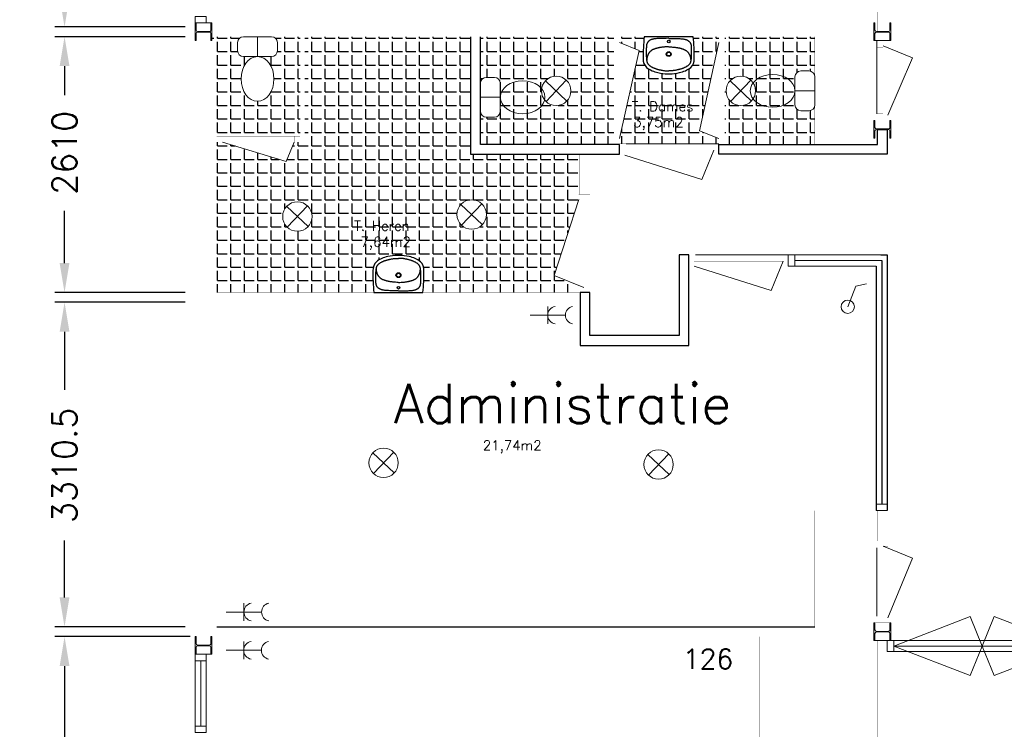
# Model space of a CAD drawing. Header units: millimetres. Extents: x -539328 to 307283, y -3176 to 118900.
# Tile 19 of 33: x 227883 to 237927, y 35022 to 42263. Entities that reach past the tile are written whole.
import ezdxf

# ---------------------------------------------------------------- set-up
doc = ezdxf.new("R2010")
doc.units = ezdxf.units.MM
doc.header["$LTSCALE"] = 50
doc.header["$MEASUREMENT"] = 0
doc.layers.get('0').update_dxf_attribs({"linetype": 'CONTINUOUS'})
doc.layers.get('DEFPOINTS').update_dxf_attribs({"linetype": 'CONTINUOUS'})
for name, color, linetype in [('Arcering', 21, 'CONTINUOUS'), ('Binnenkozijn', 4, 'CONTINUOUS'), ('Binnenmuur', 1, 'CONTINUOUS'), ('Buitenmuur', 1, 'CONTINUOUS'), ('Lichtpunt', 7, 'CONTINUOUS'), ('Maatvoering', 7, 'CONTINUOUS'), ('Profiel', 5, 'CONTINUOUS'), ('SANITAIR', 1, 'CONTINUOUS'), ('Schakelaar', 7, 'CONTINUOUS'), ('Scheidingswanden', 1, 'CONTINUOUS'), ('TEKST', 7, 'CONTINUOUS'), ('Timmerwerk', 5, 'CONTINUOUS'), ('Wandcontactdoos', 7, 'CONTINUOUS'), ('wandopeningen binnen', 4, 'CONTINUOUS')]:
    doc.layers.add(name, color=color, linetype=linetype)
doc.layers.add('Binnendeurkozin', color=4, linetype='CONTINUOUS', lineweight=18)
doc.styles.get("Standard").update_dxf_attribs({"font": 'romans.shx'})
doc.dimstyles.new('DIM-ARR', dxfattribs={"dimtxt": 2.5, "dimasz": 3, "dimexe": 1, "dimexo": 0, "dimgap": 1.5, "dimtad": 1, "dimdsep": 46, "dimtxsty": 'Standard', "dimcen": -3, "dimdle": 1.25, "dimclrt": 7, "dimadec": 0, "dimazin": 0, "dimtfac": 0.8, "dimtmove": 2, "dimatfit": 3, "dimfxl": 1, "dimtvp": 1.8, "dimtolj": 1, "dimarcsym": 0})
pattern_1 = [(0, (0, 0), (0, 137.5), [100, -37.5]), (90, (0, 0), (-137.5, 8e-15), [100, -37.5])]

# ---------------------------------------------------------------- blocks, each defined once
blk = doc.blocks.new('*D70')
at = {"layer": 'DEFPOINTS', "color": 0, "transparency": 16777216}
for p in [(226933, 66138), (229723, 66138), (229673, 19977)]:
    blk.add_point(p, dxfattribs=at)
at = {"layer": 'Maatvoering', "color": 0, "lineweight": -2, "transparency": 16777216}
for p, q in [((229723, 66138), (226833, 66138)), ((226933, 65838), (226933, 43683)), ((226933, 20277), (226933, 42336)), ((229673, 19977), (226833, 19977))]:
    blk.add_line(p, q, dxfattribs=at)
at = {"layer": 'Maatvoering', "color": 0, "transparency": 16777216}
for points in [[(226883, 65838), (226983, 65838), (226933, 66138)], [(226883, 20277), (226983, 20277), (226933, 19977)]]:
    blk.add_solid(points, dxfattribs=at)
at = {"layer": 'Maatvoering', "color": 7, "lineweight": 0, "transparency": 16777216, "insert": (226933, 43010), "char_height": 250, "attachment_point": 5, "rotation": 90}
blk.add_mtext('\\A1;46161', dxfattribs=at)
blk = doc.blocks.new('*D71')
at = {"layer": 'DEFPOINTS', "color": 0, "transparency": 16777216}
for p in [(228341, 39379), (229573, 39379), (229573, 36068)]:
    blk.add_point(p, dxfattribs=at)
at = {"layer": 'Maatvoering', "color": 0, "lineweight": -2, "transparency": 16777216}
for p, q in [((229573, 39379), (228241, 39379)), ((228341, 39079), (228341, 38485)), ((228341, 36368), (228341, 36947)), ((229573, 36068), (228241, 36068))]:
    blk.add_line(p, q, dxfattribs=at)
at = {"layer": 'Maatvoering', "color": 0, "transparency": 16777216}
for points in [[(228291, 39079), (228391, 39079), (228341, 39379)], [(228291, 36368), (228391, 36368), (228341, 36068)]]:
    blk.add_solid(points, dxfattribs=at)
at = {"layer": 'Maatvoering', "color": 7, "lineweight": 0, "transparency": 16777216, "insert": (228341, 37716), "char_height": 250, "attachment_point": 5, "rotation": 90}
blk.add_mtext('\\A1;3310.5', dxfattribs=at)
blk = doc.blocks.new('*D72')
at = {"layer": 'DEFPOINTS', "color": 0, "transparency": 16777216}
for p in [(228341, 42089), (229573, 42089), (229573, 39479)]:
    blk.add_point(p, dxfattribs=at)
at = {"layer": 'Maatvoering', "color": 0, "lineweight": -2, "transparency": 16777216}
for p, q in [((229573, 42089), (228241, 42089)), ((228341, 41789), (228341, 41494)), ((228341, 39779), (228341, 40313)), ((229573, 39479), (228241, 39479))]:
    blk.add_line(p, q, dxfattribs=at)
at = {"layer": 'Maatvoering', "color": 0, "transparency": 16777216}
for points in [[(228291, 41789), (228391, 41789), (228341, 42089)], [(228291, 39779), (228391, 39779), (228341, 39479)]]:
    blk.add_solid(points, dxfattribs=at)
at = {"layer": 'Maatvoering', "color": 7, "lineweight": 0, "transparency": 16777216, "insert": (228341, 40904), "char_height": 250, "attachment_point": 5, "rotation": 90}
blk.add_mtext('\\A1;2610', dxfattribs=at)
blk = doc.blocks.new('*D74')
at = {"layer": 'DEFPOINTS', "color": 0, "transparency": 16777216}
for p in [(228341, 35968), (229623, 35968), (229844, 29008)]:
    blk.add_point(p, dxfattribs=at)
at = {"layer": 'Maatvoering', "color": 0, "lineweight": -2, "transparency": 16777216}
for p, q in [((229623, 35968), (228241, 35968)), ((228341, 35668), (228341, 32083)), ((228341, 29308), (228341, 30914)), ((229844, 29008), (228241, 29008))]:
    blk.add_line(p, q, dxfattribs=at)
at = {"layer": 'Maatvoering', "color": 0, "transparency": 16777216}
for points in [[(228291, 35668), (228391, 35668), (228341, 35968)], [(228291, 29308), (228391, 29308), (228341, 29008)]]:
    blk.add_solid(points, dxfattribs=at)
at = {"layer": 'Maatvoering', "color": 7, "lineweight": 0, "transparency": 16777216, "insert": (228341, 31498), "char_height": 250, "attachment_point": 5, "rotation": 90}
blk.add_mtext('\\A1;6960', dxfattribs=at)
blk = doc.blocks.new('*D75')
at = {"layer": 'DEFPOINTS', "color": 0, "transparency": 16777216}
for p in [(228341, 50009), (229673, 50009), (229573, 42189)]:
    blk.add_point(p, dxfattribs=at)
at = {"layer": 'Maatvoering', "color": 0, "lineweight": -2, "transparency": 16777216}
for p, q in [((229673, 50009), (228241, 50009)), ((228341, 49709), (228341, 46482)), ((228341, 42489), (228341, 45301)), ((229573, 42189), (228241, 42189))]:
    blk.add_line(p, q, dxfattribs=at)
at = {"layer": 'Maatvoering', "color": 0, "transparency": 16777216}
for points in [[(228291, 49709), (228391, 49709), (228341, 50009)], [(228291, 42489), (228391, 42489), (228341, 42189)]]:
    blk.add_solid(points, dxfattribs=at)
at = {"layer": 'Maatvoering', "color": 7, "lineweight": 0, "transparency": 16777216, "insert": (228341, 45891), "char_height": 250, "attachment_point": 5, "rotation": 90}
blk.add_mtext('\\A1;7820', dxfattribs=at)

msp = doc.modelspace()

# ---------------------------------------------------------------- hatches: boundary and pattern name
at = {"layer": 'Arcering'}
h = msp.add_hatch(dxfattribs=at)
h.set_pattern_fill('ANGLE', color=256, scale=500)
h.set_pattern_definition(pattern_1)
h.paths.add_polyline_path([(232482.769, 42088.808), (230792.903, 42088.808), (230792.903, 41013.808), (230742.903, 41013.808), (230682.903, 41013.808), (230601.899, 40816.169), (229952.903, 41013.808), (229892.891, 41013.808), (229893.144, 39478.808), (231496.295, 39478.808, -0.030203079), (231486.622, 39701.288, -0.217499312), (231521.556, 39793.13, -0.107076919), (231636.882, 39845.328, -0.047199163), (231746.622, 39858.266, -0.047199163), (231856.362, 39845.328, -0.107076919), (231971.688, 39793.13, -0.217499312), (232006.622, 39701.288, -0.030203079), (231996.95, 39478.808), (233586.122, 39478.808), (233586.122, 39530.808), (233586.122, 39551.301), (233335.823, 39653.888), (233586.122, 40426.808), (233586.122, 40478.808), (233593.122, 40478.808), (233593.122, 40888.808), (232482.769, 40888.808)])
h.paths.add_polyline_path([(230865.95, 40253.959, -1), (230565.95, 40253.959, -1)], flags=16)
h.paths.add_polyline_path([(232643.453, 40274.978, -1), (232343.453, 40274.978, -1)], flags=16)
edge = h.paths.add_edge_path()
edge.add_line((230742.903, 42088.808), (230452.234, 42088.808))
edge.add_arc((230452.267, 42028.808), 60, 0, 90.0316347, ccw=False)
edge.add_line((230512.267, 42028.808), (230512.267, 41946.222))
edge.add_arc((230452.267, 41946.222), 60, -90, 0, ccw=False)
edge.add_line((230452.267, 41886.222), (230312.112, 41886.222))
edge.add_ellipse((230309.157, 41658.109), major_axis=(0, 228.113), ratio=0.735922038, start_angle=0, end_angle=360)
edge.add_line((230303.837, 41886.222), (230166.046, 41886.222))
edge.add_arc((230166.046, 41946.222), 60, 180, 270, ccw=False)
edge.add_line((230106.046, 41946.222), (230106.046, 42028.808))
edge.add_arc((230166.046, 42028.808), 60, 90.0368878, 180, ccw=False)
edge.add_line((230166.007, 42088.808), (229843.721, 42088.808))
edge.add_line((229843.721, 42088.808), (229843.721, 42048.808))
edge.add_line((229843.721, 42048.808), (229892.721, 42048.808))
edge.add_line((229892.721, 42048.808), (229892.881, 41073.808))
edge.add_line((229892.881, 41073.808), (229952.903, 41073.808))
edge.add_line((229952.903, 41073.808), (230682.903, 41073.808))
edge.add_line((230682.903, 41073.808), (230742.903, 41073.808))
edge.add_line((230742.903, 41073.808), (230742.903, 42088.808))
h.paths.add_polyline_path([(233943.122, 42028.808), (233943.122, 42088.808), (232582.769, 42088.808), (232582.769, 41614.175, -0.414213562), (232642.769, 41674.175), (232725.355, 41674.175, -0.414213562), (232785.355, 41614.175), (232785.355, 41327.953, -0.414213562), (232725.355, 41267.953), (232642.769, 41267.953, -0.414213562), (232582.769, 41327.953), (232582.769, 40988.808), (233943.122, 40988.808), (233943.122, 41048.808)])
h.paths.add_polyline_path([(233505.909, 41536.119, -1), (233205.909, 41536.119, -1)], flags=16)
h.paths.add_polyline_path([(235015.122, 42028.808), (235015.122, 42088.808), (234753.74, 42088.808, -0.030203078), (234763.412, 41866.327, -0.217499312), (234728.478, 41774.485, -0.107076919), (234613.152, 41722.288, -0.043292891), (234512.554, 41709.632), (234494.27, 41709.632, -0.043292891), (234393.672, 41722.288, -0.107076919), (234278.346, 41774.485, -0.217499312), (234243.412, 41866.327, -0.030203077), (234253.084, 42088.808), (234003.122, 42088.808), (234003.122, 42028.808), (234200.761, 41947.804), (234003.122, 41048.808), (234003.122, 40995.808), (234070.122, 40995.808), (235015.122, 40995.808), (235015.122, 41048.808), (234817.483, 41129.812)])
h.paths.add_polyline_path([(235993.713, 42088.808), (235075.122, 42088.808), (235075.122, 42028.808), (235075.122, 41048.808), (235075.122, 40988.808), (235993.713, 40988.808), (235993.713, 41393.112, -0.414335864), (235933.713, 41333.087), (235851.127, 41333.087, -0.414213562), (235791.127, 41393.087), (235791.127, 41679.308, -0.414213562), (235851.127, 41739.308), (235933.713, 41739.308, -0.414091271), (235993.713, 41679.333)])
h.paths.add_polyline_path([(235388.59, 41536.119, -1), (235088.59, 41536.119, -1)], flags=16)
h.paths.add_polyline_path([(234116.212, 41123.389), (234709.069, 41123.389), (234709.069, 41292.437), (234116.212, 41292.437)], flags=24)
h.paths.add_polyline_path([(234099.751, 41302.516), (234854.513, 41302.516), (234854.513, 41452.516), (234099.751, 41452.516)], flags=24)
h = msp.add_hatch(dxfattribs=at)
h.set_pattern_fill('ANGLE', color=256, scale=500)
h.set_pattern_definition(pattern_1)
h.paths.add_polyline_path([(232482.769, 42088.808), (230792.903, 42088.808), (230792.903, 41013.808), (230742.903, 41013.808), (230682.903, 41013.808), (230601.899, 40816.169), (229952.903, 41013.808), (229892.891, 41013.808), (229893.144, 39478.808), (231496.295, 39478.808, -0.030203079), (231486.622, 39701.288, -0.217499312), (231521.556, 39793.13, -0.107076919), (231636.882, 39845.328, -0.043292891), (231737.48, 39857.984), (231755.765, 39857.984, -0.043292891), (231856.362, 39845.328, -0.107076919), (231971.688, 39793.13, -0.217499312), (232006.622, 39701.288, -0.030203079), (231996.95, 39478.808), (233586.122, 39478.808), (233586.122, 39530.808), (233586.122, 39551.301), (233335.823, 39653.888), (233586.122, 40426.808), (233586.122, 40478.808), (233593.122, 40478.808), (233593.122, 40888.808), (232482.769, 40888.808)])
h.paths.add_polyline_path([(232643.453, 40274.978, -1), (232343.453, 40274.978, -1)], flags=16)
h.paths.add_polyline_path([(230865.95, 40253.959, -1), (230565.95, 40253.959, -1)], flags=16)
h.paths.add_polyline_path([(231334.087, 39901.595), (231926.944, 39901.595), (231926.944, 40070.643), (231334.087, 40070.643)], flags=24)
h.paths.add_polyline_path([(231270.157, 40083.727), (231948.729, 40083.727), (231948.729, 40233.727), (231270.157, 40233.727)], flags=24)

# ---------------------------------------------------------------- linework, layer by layer
for points in [[(234753.74, 42088.808), (234253.084, 42088.808)], [(234503.568, 42072.246), (234477.197, 42072.118), (234454.513, 42071.869), (234435.122, 42071.508), (234418.631, 42071.048), (234404.645, 42070.5), (234392.773, 42069.875), (234382.619, 42069.185), (234373.791, 42068.44), (234365.945, 42067.649), (234358.933, 42066.807), (234352.661, 42065.907), (234347.031, 42064.939), (234341.946, 42063.897), (234337.31, 42062.771), (234333.027, 42061.555), (234328.999, 42060.241), (234325.146, 42058.821), (234321.452, 42057.299), (234317.92, 42055.679), (234314.548, 42053.964), (234311.339, 42052.159), (234308.293, 42050.269), (234305.411, 42048.296), (234302.694, 42046.246), (234300.141, 42044.123), (234297.747, 42041.935), (234295.506, 42039.693), (234293.41, 42037.404), (234291.454, 42035.078), (234289.63, 42032.725), (234287.932, 42030.353), (234286.354, 42027.971), (234284.89, 42025.584), (234283.538, 42023.177), (234282.299, 42020.729), (234281.172, 42018.222), (234280.158, 42015.634), (234279.257, 42012.947), (234278.467, 42010.139), (234277.791, 42007.192), (234277.224, 42004.085), (234276.755, 42000.793), (234276.37, 41997.292), (234276.055, 41993.557), (234275.795, 41989.562), (234275.577, 41985.284), (234275.385, 41980.698), (234275.207, 41975.777), (234275.031, 41970.509), (234274.859, 41964.915), (234274.699, 41959.029), (234274.554, 41952.884), (234274.432, 41946.514), (234274.339, 41939.951), (234274.28, 41933.229), (234274.261, 41926.38), (234274.287, 41919.443), (234274.36, 41912.473), (234274.479, 41905.529), (234274.645, 41898.671), (234274.857, 41891.959), (234275.117, 41885.452), (234275.425, 41879.211), (234275.779, 41873.295), (234276.182, 41867.749), (234276.632, 41862.566), (234277.13, 41857.723), (234277.675, 41853.197), (234278.268, 41848.967), (234278.908, 41845.009), (234279.595, 41841.301), (234280.33, 41837.822), (234281.115, 41834.546), (234281.966, 41831.445), (234282.902, 41828.488), (234283.942, 41825.645), (234285.106, 41822.884), (234286.411, 41820.175), (234287.877, 41817.487), (234289.523, 41814.789), (234291.366, 41812.058), (234293.411, 41809.299), (234295.661, 41806.527), (234298.12, 41803.754), (234300.792, 41800.994), (234303.68, 41798.259), (234306.786, 41795.564), (234310.115, 41792.921), (234313.665, 41790.341), (234317.416, 41787.827), (234321.343, 41785.378), (234325.422, 41782.996), (234329.626, 41780.679), (234333.932, 41778.428), (234338.315, 41776.244), (234342.749, 41774.125), (234347.214, 41772.074), (234351.706, 41770.092), (234356.225, 41768.183), (234360.77, 41766.35), (234365.342, 41764.597), (234369.941, 41762.926), (234374.567, 41761.342), (234379.22, 41759.847), (234383.9, 41758.442), (234388.608, 41757.119), (234393.347, 41755.865), (234398.117, 41754.669), (234402.92, 41753.52), (234407.759, 41752.405), (234412.634, 41751.313), (234417.547, 41750.233), (234422.499, 41749.157), (234427.487, 41748.093), (234432.508, 41747.055), (234437.557, 41746.056), (234442.632, 41745.108), (234447.728, 41744.224), (234452.841, 41743.417), (234457.969, 41742.7), (234463.115, 41742.084), (234468.319, 41741.573), (234473.628, 41741.167), (234479.09, 41740.868), (234484.752, 41740.679), (234490.661, 41740.6), (234496.865, 41740.633), (234503.412, 41740.78)], [(234502.426, 41986.047), (234488.509, 41985.429), (234476.254, 41984.752), (234465.472, 41984.025), (234455.976, 41983.254), (234447.576, 41982.449), (234440.083, 41981.616), (234433.31, 41980.763), (234427.067, 41979.898), (234421.191, 41979.026), (234415.625, 41978.144), (234410.334, 41977.244), (234405.287, 41976.323), (234400.45, 41975.372), (234395.792, 41974.386), (234391.278, 41973.359), (234386.876, 41972.285), (234382.559, 41971.158), (234378.318, 41969.98), (234374.15, 41968.752), (234370.051, 41967.476), (234366.019, 41966.153), (234362.049, 41964.785), (234358.139, 41963.374), (234354.285, 41961.921), (234350.486, 41960.425), (234346.747, 41958.874), (234343.077, 41957.253), (234339.481, 41955.548), (234335.968, 41953.743), (234332.544, 41951.823), (234329.219, 41949.773), (234325.998, 41947.579), (234322.888, 41945.23), (234319.89, 41942.739), (234317.005, 41940.124), (234314.232, 41937.401), (234311.572, 41934.588), (234309.025, 41931.702), (234306.589, 41928.761), (234304.267, 41925.783), (234302.056, 41922.776), (234299.951, 41919.718), (234297.944, 41916.576), (234296.028, 41913.319), (234294.197, 41909.917), (234292.442, 41906.336), (234290.757, 41902.546), (234289.135, 41898.516), (234287.57, 41894.197), (234286.064, 41889.481), (234284.62, 41884.241), (234283.241, 41878.351), (234281.931, 41871.687), (234280.694, 41864.121), (234279.532, 41855.529), (234278.584, 41847.01)], [(234505.496, 42072.24), (234531.865, 42071.949), (234554.547, 42071.56), (234573.936, 42071.079), (234590.424, 42070.517), (234604.406, 42069.883), (234616.274, 42069.185), (234626.423, 42068.432), (234635.247, 42067.633), (234643.088, 42066.793), (234650.094, 42065.908), (234656.361, 42064.969), (234661.985, 42063.966), (234667.063, 42062.892), (234671.692, 42061.739), (234675.968, 42060.496), (234679.988, 42059.157), (234683.832, 42057.713), (234687.516, 42056.169), (234691.038, 42054.527), (234694.399, 42052.791), (234697.597, 42050.967), (234700.631, 42049.057), (234703.501, 42047.067), (234706.205, 42045), (234708.745, 42042.861), (234711.125, 42040.659), (234713.353, 42038.402), (234715.434, 42036.101), (234717.376, 42033.763), (234719.185, 42031.398), (234720.868, 42029.015), (234722.432, 42026.624), (234723.882, 42024.228), (234725.219, 42021.812), (234726.443, 42019.357), (234727.554, 42016.843), (234728.552, 42014.249), (234729.437, 42011.556), (234730.208, 42008.744), (234730.867, 42005.793), (234731.415, 42002.682), (234731.863, 41999.387), (234732.227, 41995.884), (234732.519, 41992.147), (234732.754, 41988.151), (234732.946, 41983.872), (234733.109, 41979.284), (234733.257, 41974.363), (234733.4, 41969.093), (234733.537, 41963.498), (234733.662, 41957.611), (234733.768, 41951.466), (234733.85, 41945.095), (234733.903, 41938.532), (234733.921, 41931.809), (234733.898, 41924.961), (234733.828, 41918.024), (234733.713, 41911.054), (234733.551, 41904.111), (234733.343, 41897.254), (234733.088, 41890.544), (234732.788, 41884.039), (234732.443, 41877.8), (234732.051, 41871.886), (234731.614, 41866.343), (234731.132, 41861.163), (234730.605, 41856.323), (234730.031, 41851.8), (234729.412, 41847.573), (234728.748, 41843.619), (234728.038, 41839.916), (234727.281, 41836.441), (234726.476, 41833.17), (234725.606, 41830.075), (234724.652, 41827.124), (234723.594, 41824.287), (234722.414, 41821.533), (234721.092, 41818.832), (234719.609, 41816.153), (234717.946, 41813.466), (234716.087, 41810.746), (234714.025, 41808), (234711.758, 41805.242), (234709.281, 41802.484), (234706.592, 41799.741), (234703.688, 41797.024), (234700.565, 41794.348), (234697.22, 41791.725), (234693.654, 41789.167), (234689.887, 41786.676), (234685.945, 41784.252), (234681.852, 41781.895), (234677.633, 41779.604), (234673.313, 41777.38), (234668.917, 41775.223), (234664.47, 41773.132), (234659.993, 41771.108), (234655.489, 41769.154), (234650.958, 41767.273), (234646.402, 41765.468), (234641.819, 41763.743), (234637.209, 41762.101), (234632.574, 41760.545), (234627.912, 41759.079), (234623.223, 41757.703), (234618.507, 41756.409), (234613.761, 41755.184), (234608.983, 41754.018), (234604.173, 41752.898), (234599.328, 41751.813), (234594.446, 41750.752), (234589.526, 41749.702), (234584.568, 41748.656), (234579.573, 41747.624), (234574.546, 41746.617), (234569.49, 41745.648), (234564.41, 41744.732), (234559.309, 41743.879), (234554.191, 41743.104), (234549.059, 41742.419), (234543.909, 41741.835), (234538.702, 41741.355), (234533.39, 41740.982), (234527.926, 41740.718), (234522.263, 41740.563), (234516.354, 41740.521), (234510.15, 41740.592), (234503.604, 41740.78)], [(234506.105, 41986.036), (234520.018, 41985.332), (234532.269, 41984.579), (234543.046, 41983.785), (234552.537, 41982.956), (234560.932, 41982.099), (234568.42, 41981.22), (234575.188, 41980.325), (234581.425, 41979.421), (234587.295, 41978.513), (234592.856, 41977.596), (234598.141, 41976.664), (234603.182, 41975.711), (234608.013, 41974.731), (234612.665, 41973.716), (234617.173, 41972.661), (234621.568, 41971.56), (234625.878, 41970.407), (234630.111, 41969.203), (234634.272, 41967.949), (234638.363, 41966.647), (234642.387, 41965.299), (234646.348, 41963.907), (234650.249, 41962.471), (234654.094, 41960.995), (234657.884, 41959.475), (234661.613, 41957.902), (234665.274, 41956.258), (234668.859, 41954.531), (234672.361, 41952.704), (234675.772, 41950.763), (234679.085, 41948.692), (234682.293, 41946.478), (234685.388, 41944.11), (234688.37, 41941.601), (234691.239, 41938.968), (234693.995, 41936.228), (234696.638, 41933.398), (234699.167, 41930.497), (234701.584, 41927.542), (234703.888, 41924.549), (234706.081, 41921.529), (234708.167, 41918.457), (234710.154, 41915.303), (234712.05, 41912.035), (234713.86, 41908.621), (234715.593, 41905.029), (234717.254, 41901.229), (234718.852, 41897.189), (234720.39, 41892.861), (234721.867, 41888.135), (234723.278, 41882.886), (234724.621, 41876.988), (234725.889, 41870.316), (234727.08, 41862.743), (234728.189, 41854.144), (234729.084, 41845.619)], [(234494.27, 41709.632), (234512.554, 41709.632)], [(231744.539, 39495.375), (231718.169, 39495.666), (231695.487, 39496.056), (231676.099, 39496.536), (231659.61, 39497.098), (231645.629, 39497.733), (231633.76, 39498.431), (231623.611, 39499.184), (231614.788, 39499.983), (231606.946, 39500.822), (231599.94, 39501.708), (231593.674, 39502.647), (231588.05, 39503.649), (231582.971, 39504.723), (231578.343, 39505.877), (231574.067, 39507.119), (231570.047, 39508.459), (231566.202, 39509.902), (231562.519, 39511.447), (231558.996, 39513.089), (231555.635, 39514.825), (231552.438, 39516.649), (231549.403, 39518.559), (231546.533, 39520.549), (231543.829, 39522.616), (231541.289, 39524.755), (231538.909, 39526.957), (231536.681, 39529.213), (231534.6, 39531.515), (231532.658, 39533.853), (231530.849, 39536.217), (231529.166, 39538.6), (231527.602, 39540.992), (231526.152, 39543.388), (231524.816, 39545.803), (231523.592, 39548.258), (231522.481, 39550.773), (231521.483, 39553.366), (231520.598, 39556.059), (231519.826, 39558.871), (231519.167, 39561.823), (231518.62, 39564.933), (231518.171, 39568.228), (231517.808, 39571.732), (231517.516, 39575.469), (231517.28, 39579.465), (231517.088, 39583.744), (231516.926, 39588.332), (231516.778, 39593.253), (231516.634, 39598.523), (231516.497, 39604.117), (231516.373, 39610.004), (231516.266, 39616.15), (231516.184, 39622.521), (231516.131, 39629.084), (231516.113, 39635.806), (231516.137, 39642.655), (231516.206, 39649.592), (231516.321, 39656.561), (231516.483, 39663.504), (231516.692, 39670.361), (231516.946, 39677.072), (231517.246, 39683.577), (231517.592, 39689.816), (231517.983, 39695.73), (231518.42, 39701.273), (231518.902, 39706.453), (231519.43, 39711.293), (231520.003, 39715.815), (231520.622, 39720.042), (231521.286, 39723.996), (231521.997, 39727.699), (231522.753, 39731.174), (231523.558, 39734.445), (231524.428, 39737.541), (231525.383, 39740.491), (231526.44, 39743.328), (231527.621, 39746.082), (231528.943, 39748.783), (231530.425, 39751.462), (231532.088, 39754.15), (231533.947, 39756.87), (231536.009, 39759.615), (231538.277, 39762.374), (231540.753, 39765.131), (231543.442, 39767.875), (231546.346, 39770.592), (231549.469, 39773.268), (231552.815, 39775.891), (231556.381, 39778.448), (231560.147, 39780.939), (231564.089, 39783.364), (231568.182, 39785.721), (231572.401, 39788.011), (231576.721, 39790.235), (231581.117, 39792.393), (231585.564, 39794.484), (231590.042, 39796.508), (231594.546, 39798.462), (231599.076, 39800.343), (231603.633, 39802.148), (231608.216, 39803.873), (231612.825, 39805.515), (231617.461, 39807.071), (231622.122, 39808.537), (231626.811, 39809.912), (231631.527, 39811.207), (231636.273, 39812.431), (231641.051, 39813.597), (231645.861, 39814.717), (231650.707, 39815.802), (231655.588, 39816.864), (231660.508, 39817.914), (231665.467, 39818.959), (231670.461, 39819.992), (231675.488, 39820.999), (231680.544, 39821.967), (231685.624, 39822.884), (231690.725, 39823.736), (231695.844, 39824.512), (231700.976, 39825.197), (231706.126, 39825.781), (231711.333, 39826.26), (231716.644, 39826.633), (231722.108, 39826.898), (231727.771, 39827.052), (231733.68, 39827.095), (231739.884, 39827.023), (231746.43, 39826.836)], [(231755.765, 39857.984), (231737.48, 39857.984)], [(231746.466, 39495.369), (231772.837, 39495.497), (231795.521, 39495.747), (231814.912, 39496.108), (231831.403, 39496.568), (231845.389, 39497.116), (231857.261, 39497.74), (231867.415, 39498.431), (231876.243, 39499.176), (231884.09, 39499.966), (231891.101, 39500.808), (231897.373, 39501.709), (231903.003, 39502.677), (231908.088, 39503.719), (231912.724, 39504.844), (231917.007, 39506.06), (231921.036, 39507.375), (231924.889, 39508.794), (231928.582, 39510.316), (231932.115, 39511.937), (231935.486, 39513.651), (231938.695, 39515.456), (231941.741, 39517.347), (231944.623, 39519.319), (231947.34, 39521.37), (231949.893, 39523.493), (231952.287, 39525.68), (231954.528, 39527.923), (231956.624, 39530.212), (231958.58, 39532.537), (231960.404, 39534.891), (231962.102, 39537.263), (231963.68, 39539.645), (231965.145, 39542.032), (231966.496, 39544.439), (231967.736, 39546.886), (231968.862, 39549.394), (231969.876, 39551.982), (231970.778, 39554.669), (231971.567, 39557.476), (231972.244, 39560.423), (231972.811, 39563.531), (231973.279, 39566.823), (231973.664, 39570.324), (231973.98, 39574.059), (231974.239, 39578.053), (231974.458, 39582.331), (231974.649, 39586.918), (231974.827, 39591.838), (231975.003, 39597.107), (231975.175, 39602.701), (231975.336, 39608.587), (231975.48, 39614.731), (231975.602, 39621.102), (231975.695, 39627.665), (231975.754, 39634.387), (231975.773, 39641.235), (231975.747, 39648.172), (231975.675, 39655.143), (231975.556, 39662.087), (231975.39, 39668.945), (231975.177, 39675.657), (231974.917, 39682.163), (231974.61, 39688.405), (231974.255, 39694.321), (231973.852, 39699.866), (231973.402, 39705.049), (231972.904, 39709.893), (231972.359, 39714.418), (231971.766, 39718.649), (231971.126, 39722.607), (231970.439, 39726.314), (231969.704, 39729.794), (231968.919, 39733.07), (231968.068, 39736.17), (231967.132, 39739.127), (231966.092, 39741.971), (231964.929, 39744.732), (231963.623, 39747.441), (231962.157, 39750.129), (231960.511, 39752.827), (231958.668, 39755.558), (231956.624, 39758.316), (231954.373, 39761.088), (231951.914, 39763.861), (231949.242, 39766.622), (231946.355, 39769.356), (231943.248, 39772.052), (231939.919, 39774.695), (231936.369, 39777.275), (231932.618, 39779.789), (231928.691, 39782.237), (231924.613, 39784.62), (231920.408, 39786.937), (231916.102, 39789.187), (231911.719, 39791.372), (231907.285, 39793.49), (231902.82, 39795.542), (231898.328, 39797.524), (231893.81, 39799.433), (231889.264, 39801.266), (231884.692, 39803.019), (231880.093, 39804.69), (231875.467, 39806.274), (231870.814, 39807.769), (231866.134, 39809.173), (231861.426, 39810.497), (231856.688, 39811.75), (231851.918, 39812.946), (231847.114, 39814.096), (231842.276, 39815.211), (231837.401, 39816.302), (231832.487, 39817.382), (231827.535, 39818.459), (231822.547, 39819.522), (231817.526, 39820.56), (231812.477, 39821.56), (231807.403, 39822.508), (231802.307, 39823.392), (231797.193, 39824.199), (231792.066, 39824.915), (231786.919, 39825.531), (231781.715, 39826.043), (231776.406, 39826.449), (231770.944, 39826.747), (231765.282, 39826.937), (231759.373, 39827.015), (231753.169, 39826.982), (231746.622, 39826.835)], [(231743.929, 39581.58), (231730.016, 39582.284), (231717.765, 39583.036), (231706.989, 39583.83), (231697.497, 39584.659), (231689.102, 39585.517), (231681.615, 39586.396), (231674.847, 39587.291), (231668.609, 39588.194), (231662.739, 39589.103), (231657.178, 39590.019), (231651.893, 39590.951), (231646.852, 39591.904), (231642.021, 39592.885), (231637.369, 39593.9), (231632.861, 39594.955), (231628.467, 39596.056), (231624.157, 39597.209), (231619.923, 39598.413), (231615.762, 39599.667), (231611.672, 39600.968), (231607.647, 39602.316), (231603.686, 39603.709), (231599.785, 39605.144), (231595.94, 39606.621), (231592.15, 39608.14), (231588.421, 39609.714), (231584.76, 39611.357), (231581.175, 39613.085), (231577.673, 39614.912), (231574.262, 39616.853), (231570.949, 39618.923), (231567.742, 39621.137), (231564.646, 39623.505), (231561.664, 39626.014), (231558.795, 39628.648), (231556.04, 39631.388), (231553.397, 39634.217), (231550.867, 39637.118), (231548.45, 39640.074), (231546.146, 39643.067), (231543.954, 39646.087), (231541.867, 39649.158), (231539.88, 39652.313), (231537.984, 39655.581), (231536.174, 39658.995), (231534.441, 39662.586), (231532.78, 39666.387), (231531.183, 39670.427), (231529.644, 39674.755), (231528.167, 39679.481), (231526.756, 39684.73), (231525.414, 39690.628), (231524.145, 39697.3), (231522.954, 39704.873), (231521.845, 39713.472), (231520.95, 39721.997)], [(231747.608, 39581.568), (231761.525, 39582.187), (231773.78, 39582.863), (231784.562, 39583.591), (231794.058, 39584.361), (231802.459, 39585.167), (231809.951, 39586), (231816.725, 39586.853), (231822.968, 39587.718), (231828.843, 39588.59), (231834.41, 39589.472), (231839.7, 39590.371), (231844.747, 39591.293), (231849.584, 39592.244), (231854.242, 39593.23), (231858.756, 39594.257), (231863.158, 39595.331), (231867.475, 39596.457), (231871.716, 39597.635), (231875.884, 39598.863), (231879.983, 39600.14), (231884.015, 39601.463), (231887.985, 39602.831), (231891.895, 39604.242), (231895.749, 39605.695), (231899.548, 39607.191), (231903.287, 39608.742), (231906.958, 39610.362), (231910.553, 39612.068), (231914.067, 39613.873), (231917.49, 39615.793), (231920.816, 39617.843), (231924.036, 39620.037), (231927.146, 39622.386), (231930.144, 39624.876), (231933.029, 39627.492), (231935.802, 39630.215), (231938.462, 39633.028), (231941.01, 39635.914), (231943.445, 39638.854), (231945.767, 39641.832), (231947.978, 39644.839), (231950.083, 39647.898), (231952.09, 39651.04), (231954.006, 39654.296), (231955.838, 39657.699), (231957.592, 39661.28), (231959.277, 39665.069), (231960.899, 39669.1), (231962.464, 39673.418), (231963.97, 39678.135), (231965.414, 39683.375), (231966.793, 39689.264), (231968.103, 39695.929), (231969.34, 39703.494), (231970.503, 39712.086), (231971.45, 39720.606)], [(231496.295, 39478.808), (231996.95, 39478.808)]]:
    msp.add_lwpolyline(points)
for centre, radius in [((234503.412, 42039.978), 13.319), ((234503.412, 41911.734), 24.889), ((234503.412, 41911.734), 19.444), ((231746.622, 39655.882), 24.889), ((231746.622, 39655.882), 19.444), ((231746.622, 39527.638), 13.319)]:
    msp.add_circle(centre, radius)
for centre, radius, start, end in [((236088.108, 41897.58), 1844.961, 174.0506702, 180.9706023), ((232918.716, 41897.58), 1844.961, 359.0293977, 5.9493298), ((234361.45, 41858.661), 118.287, 176.2839815, 225.3667123), ((234243.412, 41866.327), 9.462127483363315e-12, 179.7982857, 177.4683072), ((234645.373, 41858.661), 118.287, 314.6332877, 3.7160185), ((234456.482, 42014.559), 298.944, 233.4244388, 257.8715126), ((234516.917, 42295.784), 586.59, 257.8715126, 267.7873205), ((234489.907, 42295.784), 586.59, 272.2126795, 282.1284874), ((234550.342, 42014.559), 298.944, 282.1284874, 306.5755612), ((231604.661, 39708.955), 118.287, 134.6332877, 183.7160185), ((231699.692, 39553.056), 298.944, 102.1284874, 126.5755612), ((231760.128, 39271.831), 586.59, 92.2126795, 102.1284874), ((231733.117, 39271.831), 586.59, 77.8715126, 87.7873205), ((231793.553, 39553.056), 298.944, 53.4244388, 77.8715126), ((231888.584, 39708.955), 118.287, 356.2839815, 45.3667123), ((233331.318, 39670.036), 1844.961, 179.0293977, 185.9493298), ((230161.926, 39670.036), 1844.961, 354.0506702, 0.9706023), ((232006.622, 39701.288), 9.462127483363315e-12, 359.7982857, 357.4683072)]:
    msp.add_arc(centre, radius, start, end)
at = {"layer": 'Binnendeurkozin', "lineweight": 0}
for p, q in [((234003.122, 42028.808), (234200.761, 41947.804)), ((234817.483, 41129.812), (235015.122, 42028.808)), ((236625.722, 42048.808), (236625.722, 41301.808)), ((236689.722, 41996.808), (236990.021, 41873.728)), ((234200.761, 41947.804), (234003.122, 41048.808)), ((236990.021, 41873.728), (236739.722, 41286.808)), ((235015.122, 41048.808), (234817.483, 41129.812)), ((230601.899, 40816.169), (229952.903, 41013.808)), ((230682.903, 41013.808), (230601.899, 40816.169)), ((235015.122, 40995.808), (234070.122, 40995.808)), ((234840.042, 40631.508), (234055.122, 40881.808)), ((234963.122, 40931.808), (234840.042, 40631.508)), ((233335.823, 39653.888), (233586.122, 40426.808)), ((235722.122, 39862.808), (234777.122, 39862.808)), ((235670.122, 39798.808), (235547.042, 39498.508)), ((235547.042, 39498.508), (234762.122, 39748.808)), ((233636.122, 39530.808), (233335.823, 39653.888)), ((236625.722, 36875.308), (236625.722, 36175.308)), ((236689.722, 36890.308), (236990.021, 36767.227)), ((236990.021, 36767.227), (236739.722, 36160.308)), ((237576.641, 36171.607), (236799.721, 35871.308)), ((237699.721, 35871.308), (237576.641, 36171.607)), ((237699.721, 35871.308), (237822.802, 36171.607)), ((237822.802, 36171.607), (238599.721, 35871.308)), ((236799.721, 35871.308), (237699.721, 35871.308)), ((237576.641, 35571.008), (236799.721, 35871.308)), ((237699.721, 35871.308), (237576.641, 35571.008)), ((237699.721, 35928.308), (238599.721, 35928.308)), ((238599.721, 35871.308), (237699.721, 35871.308)), ((237699.721, 35871.308), (237822.802, 35571.008)), ((237822.802, 35571.008), (238599.721, 35871.308)), ((237699.721, 35814.308), (236799.721, 35814.308))]:
    msp.add_line(p, q, dxfattribs=at)
at = {"layer": 'Binnendeurkozin', "lineweight": 0, "const_width": 0.8}
for points in [[(233943.122, 42088.808), (234003.122, 42088.808), (234003.122, 42028.808), (233943.122, 42028.808), (233943.122, 42088.808)], [(235075.122, 42028.808), (235015.122, 42028.808), (235015.122, 42088.808), (235075.122, 42088.808), (235075.122, 42028.808)], [(233943.122, 42028.808), (233943.122, 41048.808)], [(234003.122, 42028.808), (234003.122, 41048.808)], [(235015.122, 41048.808), (235015.122, 42028.808)], [(235075.122, 41048.808), (235075.122, 42028.808)], [(236625.722, 42048.808), (236739.722, 42048.808), (236739.722, 41996.808), (236689.722, 41996.808), (236689.722, 41981.808), (236625.722, 41981.808), (236625.722, 42048.808)], [(236625.722, 41301.808), (236625.722, 41981.808)], [(236739.722, 41286.808), (236689.722, 41286.808), (236689.722, 41996.808), (236739.722, 41996.808), (236739.722, 41286.808)], [(236625.722, 41234.808), (236739.722, 41234.808), (236739.722, 41286.808), (236689.722, 41286.808), (236689.722, 41301.808), (236625.722, 41301.808), (236625.722, 41234.808)], [(229952.903, 41073.808), (229952.903, 41013.808), (229892.903, 41013.808), (229892.903, 41073.808), (229952.903, 41073.808)], [(230682.903, 41073.808), (229952.903, 41073.808)], [(230682.903, 41013.808), (229952.903, 41013.808)], [(230742.903, 41073.808), (230742.903, 41013.808), (230682.903, 41013.808), (230682.903, 41073.808), (230742.903, 41073.808)], [(233943.122, 41048.808), (234003.122, 41048.808), (234003.122, 40988.808), (233943.122, 40988.808), (233943.122, 41048.808)], [(234003.122, 40995.808), (234003.122, 40881.808), (234055.122, 40881.808), (234055.122, 40931.808), (234070.122, 40931.808), (234070.122, 40995.808), (234003.122, 40995.808)], [(234170.782, 40995.808), (234948.122, 40995.808)], [(235015.122, 40995.808), (235015.122, 40881.808), (234963.122, 40881.808), (234963.122, 40931.808), (234948.122, 40931.808), (234948.122, 40995.808), (235015.122, 40995.808)], [(235075.122, 40988.808), (235015.122, 40988.808), (235015.122, 41048.808), (235075.122, 41048.808), (235075.122, 40988.808)], [(234055.122, 40881.808), (234055.122, 40931.808), (234963.122, 40931.808), (234963.122, 40881.808), (234055.122, 40881.808)], [(233700.122, 40478.808), (233586.122, 40478.808), (233586.122, 40426.808), (233636.122, 40426.808), (233636.122, 40411.808), (233700.122, 40411.808), (233700.122, 40478.808)], [(233586.122, 40426.808), (233636.122, 40426.808), (233636.122, 39530.808), (233586.122, 39530.808), (233586.122, 40426.808)], [(233700.122, 40445.808), (233700.122, 39545.808)], [(234710.122, 39862.808), (234710.122, 39748.808), (234762.122, 39748.808), (234762.122, 39798.808), (234777.122, 39798.808), (234777.122, 39862.808), (234710.122, 39862.808)], [(234762.122, 39748.808), (234762.122, 39798.808), (235670.122, 39798.808), (235670.122, 39748.808), (234762.122, 39748.808)], [(234877.782, 39862.808), (235655.122, 39862.808)], [(235722.122, 39862.808), (235722.122, 39748.808), (235670.122, 39748.808), (235670.122, 39798.808), (235655.122, 39798.808), (235655.122, 39862.808), (235722.122, 39862.808)], [(233700.122, 39478.808), (233586.122, 39478.808), (233586.122, 39530.808), (233636.122, 39530.808), (233636.122, 39545.808), (233700.122, 39545.808), (233700.122, 39478.808)], [(236625.722, 36942.308), (236739.722, 36942.308), (236739.722, 36890.308), (236689.722, 36890.308), (236689.722, 36875.308), (236625.722, 36875.308), (236625.722, 36942.308)], [(236739.722, 36160.308), (236689.722, 36160.308), (236689.722, 36890.308), (236739.722, 36890.308), (236739.722, 36160.308)], [(236625.722, 36108.308), (236739.722, 36108.308), (236739.722, 36160.308), (236689.722, 36160.308), (236689.722, 36175.308), (236625.722, 36175.308), (236625.722, 36108.308)], [(236758.722, 36108.308), (236606.722, 36108.308)]]:
    msp.add_lwpolyline(points, dxfattribs=at)
at = {"layer": 'Binnendeurkozin', "lineweight": 0}
for points in [[(236732.721, 35928.308), (236799.721, 35928.308), (236799.721, 35814.308), (236732.721, 35814.308), (236732.721, 35928.308)], [(236799.721, 35928.308), (237699.721, 35928.308)], [(238599.721, 35814.308), (237699.721, 35814.308)]]:
    msp.add_lwpolyline(points, dxfattribs=at)
at = {"layer": 'Binnenkozijn', "lineweight": 0}
for p, q in [((235789.122, 39805.808), (236675.722, 39805.808)), ((236618.722, 39748.808), (235789.122, 39748.808)), ((229729.721, 35055.308), (229729.721, 35721.308)), ((229786.721, 35721.308), (229786.721, 35055.308))]:
    msp.add_line(p, q, dxfattribs=at)
for points in [[(229672.721, 42228.808), (229672.721, 42295.808), (229786.721, 42295.808), (229786.721, 42228.808), (229672.721, 42228.808)], [(235722.122, 39862.808), (235789.122, 39862.808), (235789.122, 39748.808), (235722.122, 39748.808), (235722.122, 39862.808)], [(235789.122, 39862.808), (236665.722, 39862.808)], [(236732.721, 37320.308), (236732.721, 37253.308), (236618.721, 37253.308), (236618.721, 37320.308), (236732.721, 37320.308)], [(229672.721, 35721.308), (229672.721, 35788.308), (229786.721, 35788.308), (229786.721, 35721.308), (229672.721, 35721.308)], [(229672.721, 35055.308), (229672.721, 35721.308)], [(229672.721, 34988.308), (229672.721, 35055.308), (229786.721, 35055.308), (229786.721, 34988.308), (229672.721, 34988.308)]]:
    msp.add_lwpolyline(points, dxfattribs=at)
at = {"layer": 'Binnenmuur', "lineweight": 0, "const_width": 0.8}
for points in [[(236732.721, 44115.808), (236732.722, 42141.808), (236632.722, 42141.808), (236632.721, 44115.808), (236732.721, 44115.808)], [(229572.721, 35968.308), (229672.721, 35968.308), (229672.721, 42228.808), (229572.721, 42228.808), (229572.721, 35968.308), (229572.721, 35968.308)], [(230792.903, 42088.808), (230742.903, 42088.808), (230742.903, 41013.808), (230792.903, 41013.808), (230792.903, 42088.808)], [(236093.713, 42088.808), (236093.713, 40988.808), (235993.713, 40988.808), (235993.713, 42088.808), (236093.713, 42088.808)], [(229793.721, 35968.308), (229893.721, 35968.308), (229892.721, 42048.808), (229792.721, 42048.808), (229793.721, 35968.308), (229793.721, 35968.308)], [(233693.122, 40888.808), (233693.122, 40478.808), (233593.122, 40478.808), (233593.122, 40888.808), (233693.122, 40888.808)], [(236732.721, 37253.308), (236632.721, 37253.308), (236632.721, 36942.308), (236732.721, 36942.308), (236732.721, 37253.308)], [(236093.713, 37153.308), (236093.713, 36068.308), (235993.713, 36068.308), (235993.713, 37153.308), (236093.713, 37153.308)], [(236597.221, 35968.308), (236597.221, 36068.308), (229893.713, 36068.308), (229893.713, 35968.308), (236597.221, 35968.308)], [(236732.721, 35928.308), (236732.722, 32921.308), (236632.722, 32921.308), (236632.721, 35928.308), (236732.721, 35928.308)]]:
    msp.add_lwpolyline(points, dxfattribs=at)
at = {"layer": 'Buitenmuur', "lineweight": 0, "const_width": 0.8}
for points in [[(236597.221, 42088.808), (229843.721, 42088.808), (229843.721, 42188.808), (236597.221, 42188.808), (236597.221, 42088.808)], [(229893.122, 39428.808), (229893.122, 39378.808), (233600.122, 39378.808), (233600.122, 39478.808), (229893.122, 39478.808), (229893.122, 39428.808)], [(235993.713, 37253.308), (235993.713, 37153.308), (236632.721, 37153.308), (236632.721, 37253.308), (235993.713, 37253.308), (235993.713, 37253.308)], [(235332.721, 35968.308), (235432.721, 35968.308), (235432.721, 34408.308), (236632.721, 34408.308), (236632.721, 34308.308), (235332.721, 34308.308), (235332.721, 35968.308)]]:
    msp.add_lwpolyline(points, dxfattribs=at)
at = {"layer": 'Lichtpunt', "lineweight": 0}
for p, q in [((233247.138, 41639.409), (233464.681, 41432.829)), ((233252.62, 41427.348), (233459.199, 41644.89)), ((235129.818, 41639.409), (235347.361, 41432.829)), ((235135.3, 41427.348), (235341.879, 41644.89)), ((232384.682, 40378.268), (232602.225, 40171.688)), ((232390.163, 40166.207), (232596.743, 40383.749)), ((230607.179, 40357.249), (230824.721, 40150.669)), ((230612.66, 40145.187), (230819.24, 40362.73)), ((231486.334, 37844.474), (231703.876, 37637.895)), ((231491.815, 37632.413), (231698.395, 37849.956)), ((234291.469, 37827.593), (234509.012, 37621.014)), ((234296.951, 37615.532), (234503.53, 37833.075))]:
    msp.add_line(p, q, dxfattribs=at)
for centre in [(233355.909, 41536.119), (235238.59, 41536.119), (230715.95, 40253.959), (232493.453, 40274.978), (231595.105, 37741.185), (234400.241, 37724.304)]:
    msp.add_circle(centre, 150, dxfattribs=at)
at = {"layer": 'Profiel', "lineweight": 0}
for points in [[(229672.721, 42048.808), (229682.221, 42048.808), (229682.221, 42120.808, -0.414213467), (229697.221, 42135.808), (229819.221, 42135.808, -0.414213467), (229834.221, 42120.808), (229834.221, 42048.808), (229843.721, 42048.808), (229843.721, 42228.808), (229834.221, 42228.808), (229834.221, 42156.808, -0.41421385), (229819.221, 42141.808), (229697.221, 42141.808, -0.414213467), (229682.221, 42156.808), (229682.221, 42228.808), (229672.721, 42228.808)], [(236597.221, 42048.808), (236606.721, 42048.808), (236606.721, 42120.808, -0.414213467), (236621.721, 42135.808), (236743.721, 42135.808, -0.414213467), (236758.721, 42120.808), (236758.721, 42048.808), (236768.221, 42048.808), (236768.222, 42228.808), (236758.722, 42228.808), (236758.722, 42156.808, -0.41421385), (236743.722, 42141.808), (236621.722, 42141.808, -0.414213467), (236606.722, 42156.808), (236606.722, 42228.808), (236597.221, 42228.808)], [(236597.221, 41054.808), (236606.721, 41054.808), (236606.721, 41126.808, -0.414213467), (236621.721, 41141.808), (236743.721, 41141.808, -0.414213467), (236758.721, 41126.808), (236758.721, 41054.808), (236768.221, 41054.808), (236768.222, 41234.808), (236758.722, 41234.808), (236758.722, 41162.808, -0.41421385), (236743.722, 41147.808), (236621.722, 41147.808, -0.414213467), (236606.722, 41162.808), (236606.722, 41234.808), (236597.221, 41234.808)], [(236597.221, 35928.308), (236606.721, 35928.308), (236606.721, 36000.308, -0.414213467), (236621.721, 36015.308), (236743.721, 36015.308, -0.414213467), (236758.721, 36000.308), (236758.721, 35928.308), (236768.221, 35928.308), (236768.222, 36108.308), (236758.722, 36108.308), (236758.722, 36036.308, -0.41421385), (236743.722, 36021.308), (236621.722, 36021.308, -0.414213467), (236606.722, 36036.308), (236606.722, 36108.308), (236597.221, 36108.308)], [(229672.721, 35788.308), (229682.221, 35788.308), (229682.221, 35860.308, -0.414213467), (229697.221, 35875.308), (229819.221, 35875.308, -0.414213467), (229834.221, 35860.308), (229834.221, 35788.308), (229843.721, 35788.308), (229843.721, 35968.308), (229834.221, 35968.308), (229834.221, 35896.308, -0.41421385), (229819.221, 35881.308), (229697.221, 35881.308, -0.414213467), (229682.221, 35896.308), (229682.221, 35968.308), (229672.721, 35968.308)]]:
    msp.add_lwpolyline(points, format="xyb", close=True, dxfattribs=at)
at = {"layer": 'SANITAIR', "lineweight": 0}
for points in [[(230106.046, 42028.808, -0.414213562), (230166.046, 42088.808), (230452.267, 42088.808, -0.414213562), (230512.267, 42028.808), (230512.267, 41946.222, -0.414213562), (230452.267, 41886.222), (230166.046, 41886.222, -0.414213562), (230106.046, 41946.222)], [(235933.713, 41739.308, -0.414213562), (235993.713, 41679.308), (235993.713, 41393.087, -0.414213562), (235933.713, 41333.087), (235851.127, 41333.087, -0.414213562), (235791.127, 41393.087), (235791.127, 41679.308, -0.414213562), (235851.127, 41739.308)], [(232642.769, 41267.953, -0.414213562), (232582.769, 41327.953), (232582.769, 41614.175, -0.414213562), (232642.769, 41674.175), (232725.355, 41674.175, -0.414213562), (232785.355, 41614.175), (232785.355, 41327.953, -0.414213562), (232725.355, 41267.953)]]:
    msp.add_lwpolyline(points, format="xyb", close=True, dxfattribs=at)
for points in [[(230309.157, 41886.222), (230309.157, 42088.808)], [(235791.127, 41536.197), (235993.713, 41536.197)], [(232785.355, 41471.064), (232582.769, 41471.064)]]:
    msp.add_lwpolyline(points, dxfattribs=at)
for centre, major_axis in [((230309.157, 41658.109), (0, 228.113)), ((235563.014, 41536.197), (228.113, 0)), ((233013.468, 41471.064), (-228.113, 0))]:
    msp.add_ellipse(centre, major_axis=major_axis, ratio=0.735922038, dxfattribs=at)
at = {"layer": 'Schakelaar', "lineweight": 0}
msp.add_line((236329.564, 39333.826), (236412.323, 39543.053), dxfattribs=at)
msp.add_circle((236329.564, 39333.826), 67.5, dxfattribs=at)
at = {"layer": 'Scheidingswanden'}
for p, q in [((233693.122, 40888.808), (234003.122, 40888.808)), ((234710.122, 38938.808), (234710.122, 39748.808)), ((229893.713, 36068.308), (235993.713, 36068.308))]:
    msp.add_line(p, q, dxfattribs=at)
for points in [[(232482.769, 42088.808), (232482.769, 40888.808), (234003.122, 40888.808), (234003.122, 40988.808), (232582.769, 40988.808), (232582.769, 42088.808)], [(235015.122, 40988.808), (236632.722, 40988.808), (236632.722, 41141.808), (236732.722, 41141.808), (236732.722, 40988.808), (236732.722, 40888.808), (235015.122, 40888.808), (235015.122, 40988.808)], [(233600.122, 39478.808), (233600.122, 38938.808), (234710.122, 38938.808), (234710.122, 39862.808), (234610.122, 39862.808), (234610.122, 39038.808), (233700.122, 39038.808), (233700.122, 39478.808), (233600.122, 39478.808)]]:
    msp.add_lwpolyline(points, dxfattribs=at)
at = {"layer": 'Timmerwerk', "lineweight": 0}
for p, q in [((229834.221, 42228.808), (229682.221, 42228.808)), ((236758.721, 42048.808), (236606.721, 42048.808)), ((236758.721, 35928.308), (236606.721, 35928.308)), ((229834.221, 35788.308), (229786.721, 35788.308))]:
    msp.add_line(p, q, dxfattribs=at)
at = {"layer": 'Wandcontactdoos', "lineweight": 0}
for p, q in [((236412.323, 39543.053), (236522.17, 39568.197)), ((233269.398, 39337.747), (233269.398, 39157.747)), ((233089.398, 39247.747), (233269.398, 39247.747)), ((233269.398, 39247.747), (233449.398, 39247.747)), ((230170.382, 36308.534), (230170.382, 36128.534)), ((229990.382, 36218.534), (230170.382, 36218.534)), ((230170.382, 36218.534), (230350.382, 36218.534)), ((230168.693, 35918.335), (230168.693, 35738.335)), ((229988.693, 35828.335), (230168.693, 35828.335)), ((230168.693, 35828.335), (230348.693, 35828.335))]:
    msp.add_line(p, q, dxfattribs=at)
for centre in [(233361.076, 39247.747), (233541.076, 39247.747), (230262.06, 36218.534), (230442.06, 36218.534), (230260.371, 35828.335), (230440.371, 35828.335)]:
    msp.add_arc(centre, 91.678, 100.9801994, 259.0198006, dxfattribs=at)
at = {"layer": 'wandopeningen binnen'}
for p, q in [((236675.722, 39805.808), (236675.721, 37320.308)), ((236618.722, 39748.808), (236618.722, 37253.308))]:
    msp.add_line(p, q, dxfattribs=at)
msp.add_lwpolyline([(236665.722, 39862.808), (236732.721, 39862.808), (236732.721, 37253.308)], dxfattribs=at)

# ---------------------------------------------------------------- texts
at = {"lineweight": 0, "char_height": 100, "attachment_point": 1}
for s, insert in [('T. Dames', (234124.751, 41427.516)), ('3,75m2', (234141.212, 41267.437)), ('T. Heren', (231295.157, 40208.727)), ('7,64m2', (231359.087, 40045.643)), ('21,74m2', (232607.396, 37969.003))]:
    msp.add_mtext_dynamic_manual_height_columns(s, width=2150.52218, gutter_width=15, heights=[0], dxfattribs=dict(at, insert=insert))
at = {"layer": 'TEKST', "lineweight": 0, "attachment_point": 1}
for s, insert, char_height in [('Administratie', (231698.394, 38545.585), 400), ('126', (234647.31, 35840.228), 200)]:
    msp.add_mtext_dynamic_manual_height_columns(s, width=2150.52218, gutter_width=15, heights=[0], dxfattribs=dict(at, insert=insert, char_height=char_height))

# ---------------------------------------------------------------- dimensions: what is measured, and where the dimension line sits
at = {"layer": 'Maatvoering', "lineweight": 0}
for base, p1, p2, picture, middle in [((226932.593, 66138.308), (229672.721, 19977.307), (229722.722, 66138.308), '*D70', (226932.593, 43009.558)), ((228340.511, 50008.808), (229572.721, 42188.808), (229672.721, 50008.808), '*D75', (228340.511, 45891.27)), ((228340.511, 42088.808), (229572.721, 39478.808), (229572.721, 42088.808), '*D72', (228340.511, 40903.808)), ((228340.511, 39378.808), (229572.721, 36068.308), (229572.721, 39378.808), '*D71', (228340.511, 37716.058)), ((228340.511, 35968.308), (229843.721, 29008.308), (229622.722, 35968.308), '*D74', (228340.511, 31498.308))]:
    dim = msp.add_linear_dim(base=base, p1=p1, p2=p2, angle=270, dimstyle='DIM-ARR', override={"dimscale": 100}, dxfattribs=at)
    dim.commit()
    dim.dimension.update_dxf_attribs({"geometry": picture, "text_midpoint": middle, "dimtype": 160})

doc.saveas('drawing.dxf')
